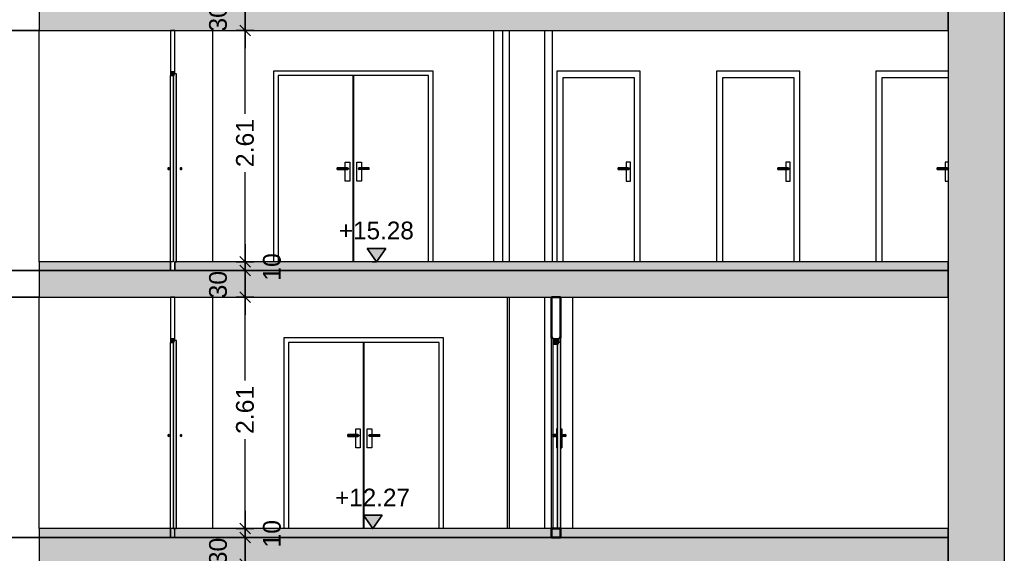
# Model space of a CAD drawing. Header units: metres. Extents: x -1 to 430, y -65 to 31.
# Tile 57 of 69: x 303 to 314, y -43 to -37. Entities that reach past the tile are written whole.
import ezdxf

# ---------------------------------------------------------------- set-up
doc = ezdxf.new("R2010")
doc.units = ezdxf.units.M
doc.header["$PDMODE"] = 65
doc.linetypes.add('CONTINUA', pattern=[0])
doc.linetypes.add('PUNKT', pattern=[6.35, 0, -6.35])
doc.layers.add('+++++ CÀLCUL SECCIÓ E', color=7, linetype='CONTINUA', lineweight=25)
doc.layers.add('COTES SECCIÓ E', color=7, linetype='CONTINUA', lineweight=25)
doc.styles.add('ARIAL', font='arial.ttf')
doc.dimstyles.new('DIMSTYLE_4', dxfattribs={"dimtxt": 0.2, "dimasz": 0.2, "dimexe": 0, "dimexo": 1e-06, "dimgap": 0.1, "dimtad": 2, "dimdec": 0, "dimlfac": 100, "dimrnd": 1, "dimzin": 4, "dimdsep": 46, "dimtxsty": 'ARIAL', "dimblk1": 'ALL_ML_STRICH', "dimblk2": 'ALL_ML_STRICH', "dimsah": 1, "dimcen": 0, "dimse1": 1, "dimse2": 1, "dimclrd": 2, "dimclre": 2, "dimclrt": 2, "dimadec": 0, "dimazin": 0, "dimtfac": 1, "dimtdec": 0, "dimtix": 1, "dimtmove": 2, "dimatfit": 3, "dimfxl": 0, "dimtvp": 1.2, "dimtzin": 0, "dimlwd": 0, "dimlwe": 35, "dimarcsym": 0})
doc.dimstyles.new('DIMSTYLE_5', dxfattribs={"dimtxt": 0.2, "dimasz": 0.2, "dimexe": 0, "dimexo": 1e-06, "dimgap": 0.1, "dimtad": 0, "dimrnd": 0.01, "dimzin": 4, "dimdsep": 46, "dimtxsty": 'ARIAL', "dimblk1": 'ALL_ML_STRICH', "dimblk2": 'ALL_ML_STRICH', "dimsah": 1, "dimcen": 0, "dimse1": 1, "dimse2": 1, "dimclrd": 2, "dimclre": 2, "dimclrt": 2, "dimadec": 0, "dimazin": 0, "dimtfac": 1, "dimtdec": 0, "dimtix": 1, "dimtmove": 2, "dimatfit": 3, "dimfxl": 0, "dimtzin": 0, "dimlwd": 0, "dimlwe": 35, "dimarcsym": 0})
doc.dimstyles.new('DIMSTYLE_7', dxfattribs={"dimtxt": 0.2, "dimasz": 0.2, "dimexe": 0, "dimexo": 1e-06, "dimgap": 0.1, "dimtad": 0, "dimdec": 0, "dimlfac": 100, "dimrnd": 1, "dimzin": 4, "dimdsep": 46, "dimtxsty": 'ARIAL', "dimblk1": 'ALL_ML_STRICH', "dimblk2": 'ALL_ML_STRICH', "dimsah": 1, "dimcen": 0, "dimse1": 1, "dimse2": 1, "dimclrd": 2, "dimclre": 2, "dimclrt": 2, "dimadec": 0, "dimazin": 0, "dimtfac": 1, "dimtdec": 0, "dimtix": 1, "dimtmove": 2, "dimatfit": 3, "dimfxl": 0, "dimtvp": 1.2, "dimtzin": 0, "dimlwd": 0, "dimlwe": 35, "dimarcsym": 0})

# ---------------------------------------------------------------- blocks, each defined once
blk = doc.blocks.new('COMPLEX_ELEVATIONDIM_0')
at = {"layer": 'COTES SECCIÓ E', "linetype": 'CONTINUA', "lineweight": 35, "transparency": 33554687}
for points in [[(307.243, -39.51), (307.033, -39.51), (307.138, -39.66)], [(307.199, -42.52), (306.989, -42.52), (307.094, -42.67)]]:
    blk.add_hatch(color=2, dxfattribs=at).paths.add_polyline_path(points)
at = {"layer": 'COTES SECCIÓ E', "color": 2, "linetype": 'CONTINUA', "lineweight": 35, "transparency": 33554687}
for p, q in [((307.243, -39.51), (307.033, -39.51)), ((307.033, -39.51), (307.138, -39.66)), ((307.138, -39.66), (307.243, -39.51)), ((307.138, -39.66), (307.138, -39.66)), ((307.138, -39.66), (307.138, -39.66)), ((307.138, -39.66), (307.138, -39.66)), ((307.138, -39.66), (307.138, -39.66)), ((307.199, -42.52), (306.989, -42.52)), ((306.989, -42.52), (307.094, -42.67)), ((307.094, -42.67), (307.199, -42.52)), ((307.094, -42.67), (307.094, -42.67)), ((307.094, -42.67), (307.094, -42.67)), ((307.094, -42.67), (307.094, -42.67)), ((307.094, -42.67), (307.094, -42.67))]:
    blk.add_line(p, q, dxfattribs=at)
at = {"layer": 'COTES SECCIÓ E', "color": 2, "linetype": 'PUNKT', "lineweight": 35, "transparency": 33554687}
for p, q in [((307.138, -39.66), (307.087, -39.66)), ((307.094, -42.67), (307.087, -42.67))]:
    blk.add_line(p, q, dxfattribs=at)
at = {"layer": 'COTES SECCIÓ E', "color": 2, "linetype": 'CONTINUA', "lineweight": 35, "transparency": 33554687, "char_height": 0.2, "width": 0.95993, "attachment_point": 7, "style": 'ARIAL'}
for s, insert in [('\\W0.98;+15.28', (306.713, -39.41)), ('\\W0.98;+12.27', (306.669, -42.42))]:
    blk.add_mtext(s, dxfattribs=dict(at, insert=insert))
blk = doc.blocks.new('ALL_ML_STRICH')
at = {"color": 0, "linetype": 'ByBlock', "lineweight": -2}
for p, q in [((-1, 0), (0.5, 0)), ((-0.3, -0.3), (0.3, 0.3)), ((0, -0.5), (0, 0.5))]:
    blk.add_line(p, q, dxfattribs=at)
blk = doc.blocks.new('*D22')
at = {"layer": 'COTES SECCIÓ E', "color": 2, "linetype": 'CONTINUA', "lineweight": -2, "transparency": 33554687}
blk.add_line((305.654, -43.07), (305.654, -42.77), dxfattribs=at)
at = {"layer": 'DEFPOINTS', "color": 2, "linetype": 'CONTINUA', "lineweight": 35, "transparency": 33554687}
for p in [(303.332, -42.77), (305.654, -43.07), (305.877, -43.07)]:
    blk.add_point(p, dxfattribs=at)
at = {"layer": 'COTES SECCIÓ E', "color": 2, "linetype": 'CONTINUA', "lineweight": 35, "transparency": 33554687, "xscale": 0.2, "yscale": 0.2, "zscale": 0.2}
for p, rotation in [((305.654, -42.77), 90), ((305.654, -43.07), 270)]:
    blk.add_blockref('ALL_ML_STRICH', p, dxfattribs=dict(at, rotation=rotation))
at = {"layer": 'COTES SECCIÓ E', "color": 2, "linetype": 'CONTINUA', "lineweight": 35, "transparency": 33554687, "insert": (305.35, -42.929), "char_height": 0.2, "width": 0.4, "attachment_point": 5, "rotation": 90, "style": 'ARIAL'}
blk.add_mtext('\\A1;{30}', dxfattribs=at)
blk = doc.blocks.new('*D23')
at = {"layer": 'COTES SECCIÓ E', "color": 2, "linetype": 'CONTINUA', "lineweight": -2, "transparency": 33554687}
blk.add_line((305.654, -42.77), (305.654, -42.67), dxfattribs=at)
at = {"layer": 'DEFPOINTS', "color": 2, "linetype": 'CONTINUA', "lineweight": 35, "transparency": 33554687}
for p in [(303.332, -42.67), (303.332, -42.77), (305.654, -42.77)]:
    blk.add_point(p, dxfattribs=at)
at = {"layer": 'COTES SECCIÓ E', "color": 2, "linetype": 'CONTINUA', "lineweight": 35, "transparency": 33554687, "xscale": 0.2, "yscale": 0.2, "zscale": 0.2}
for p, rotation in [((305.654, -42.77), 270), ((305.654, -42.67), 90)]:
    blk.add_blockref('ALL_ML_STRICH', p, dxfattribs=dict(at, rotation=rotation))
at = {"layer": 'COTES SECCIÓ E', "color": 2, "linetype": 'CONTINUA', "lineweight": 35, "transparency": 33554687, "insert": (305.958, -42.729), "char_height": 0.2, "width": 0.4, "attachment_point": 5, "rotation": 90, "style": 'ARIAL'}
blk.add_mtext('\\A1;{10}', dxfattribs=at)
blk = doc.blocks.new('*D24')
at = {"layer": 'COTES SECCIÓ E', "color": 2, "linetype": 'CONTINUA', "lineweight": -2, "transparency": 33554687}
for p, q in [((305.654, -41.001), (305.654, -40.06)), ((305.654, -42.67), (305.654, -41.661))]:
    blk.add_line(p, q, dxfattribs=at)
at = {"layer": 'DEFPOINTS', "color": 2, "linetype": 'CONTINUA', "lineweight": 35, "transparency": 33554687}
for p in [(309.317, -40.06), (303.332, -42.67), (305.654, -42.67)]:
    blk.add_point(p, dxfattribs=at)
at = {"layer": 'COTES SECCIÓ E', "color": 2, "linetype": 'CONTINUA', "lineweight": 35, "transparency": 33554687, "xscale": 0.2, "yscale": 0.2, "zscale": 0.2}
for p, rotation in [((305.654, -40.06), 90), ((305.654, -42.67), 270)]:
    blk.add_blockref('ALL_ML_STRICH', p, dxfattribs=dict(at, rotation=rotation))
at = {"layer": 'COTES SECCIÓ E', "color": 2, "linetype": 'CONTINUA', "lineweight": 35, "transparency": 33554687, "insert": (305.654, -41.331), "char_height": 0.2, "width": 0.8, "attachment_point": 5, "rotation": 90, "style": 'ARIAL'}
blk.add_mtext('\\A1;{\\A1;{2.61\\H0.132000;\\S^ ;}}', dxfattribs=at)
blk = doc.blocks.new('*D25')
at = {"layer": 'COTES SECCIÓ E', "color": 2, "linetype": 'CONTINUA', "lineweight": -2, "transparency": 33554687}
blk.add_line((305.654, -40.06), (305.654, -39.76), dxfattribs=at)
at = {"layer": 'DEFPOINTS', "color": 2, "linetype": 'CONTINUA', "lineweight": 35, "transparency": 33554687}
for p in [(309.317, -39.76), (305.654, -40.06), (309.317, -40.06)]:
    blk.add_point(p, dxfattribs=at)
at = {"layer": 'COTES SECCIÓ E', "color": 2, "linetype": 'CONTINUA', "lineweight": 35, "transparency": 33554687, "xscale": 0.2, "yscale": 0.2, "zscale": 0.2}
for p, rotation in [((305.654, -39.76), 90), ((305.654, -40.06), 270)]:
    blk.add_blockref('ALL_ML_STRICH', p, dxfattribs=dict(at, rotation=rotation))
at = {"layer": 'COTES SECCIÓ E', "color": 2, "linetype": 'CONTINUA', "lineweight": 35, "transparency": 33554687, "insert": (305.35, -39.919), "char_height": 0.2, "width": 0.4, "attachment_point": 5, "rotation": 90, "style": 'ARIAL'}
blk.add_mtext('\\A1;{30}', dxfattribs=at)
blk = doc.blocks.new('*D26')
at = {"layer": 'COTES SECCIÓ E', "color": 2, "linetype": 'CONTINUA', "lineweight": -2, "transparency": 33554687}
blk.add_line((305.654, -39.76), (305.654, -39.66), dxfattribs=at)
at = {"layer": 'DEFPOINTS', "color": 2, "linetype": 'CONTINUA', "lineweight": 35, "transparency": 33554687}
for p in [(308.537, -39.66), (305.654, -39.76), (309.317, -39.76)]:
    blk.add_point(p, dxfattribs=at)
at = {"layer": 'COTES SECCIÓ E', "color": 2, "linetype": 'CONTINUA', "lineweight": 35, "transparency": 33554687, "xscale": 0.2, "yscale": 0.2, "zscale": 0.2}
for p, rotation in [((305.654, -39.76), 270), ((305.654, -39.66), 90)]:
    blk.add_blockref('ALL_ML_STRICH', p, dxfattribs=dict(at, rotation=rotation))
at = {"layer": 'COTES SECCIÓ E', "color": 2, "linetype": 'CONTINUA', "lineweight": 35, "transparency": 33554687, "insert": (305.958, -39.719), "char_height": 0.2, "width": 0.4, "attachment_point": 5, "rotation": 90, "style": 'ARIAL'}
blk.add_mtext('\\A1;{10}', dxfattribs=at)
blk = doc.blocks.new('*D27')
at = {"layer": 'COTES SECCIÓ E', "color": 2, "linetype": 'CONTINUA', "lineweight": -2, "transparency": 33554687}
for p, q in [((305.654, -37.991), (305.654, -37.05)), ((305.654, -39.66), (305.654, -38.651))]:
    blk.add_line(p, q, dxfattribs=at)
at = {"layer": 'DEFPOINTS', "color": 2, "linetype": 'CONTINUA', "lineweight": 35, "transparency": 33554687}
for p in [(308.902, -37.05), (305.654, -39.66), (308.537, -39.66)]:
    blk.add_point(p, dxfattribs=at)
at = {"layer": 'COTES SECCIÓ E', "color": 2, "linetype": 'CONTINUA', "lineweight": 35, "transparency": 33554687, "xscale": 0.2, "yscale": 0.2, "zscale": 0.2}
for p, rotation in [((305.654, -37.05), 90), ((305.654, -39.66), 270)]:
    blk.add_blockref('ALL_ML_STRICH', p, dxfattribs=dict(at, rotation=rotation))
at = {"layer": 'COTES SECCIÓ E', "color": 2, "linetype": 'CONTINUA', "lineweight": 35, "transparency": 33554687, "insert": (305.654, -38.321), "char_height": 0.2, "width": 0.8, "attachment_point": 5, "rotation": 90, "style": 'ARIAL'}
blk.add_mtext('\\A1;{\\A1;{2.61\\H0.132000;\\S^ ;}}', dxfattribs=at)
blk = doc.blocks.new('*D28')
at = {"layer": 'COTES SECCIÓ E', "color": 2, "linetype": 'CONTINUA', "lineweight": -2, "transparency": 33554687}
blk.add_line((305.654, -37.05), (305.654, -36.75), dxfattribs=at)
at = {"layer": 'DEFPOINTS', "color": 2, "linetype": 'CONTINUA', "lineweight": 35, "transparency": 33554687}
for p in [(308.851, -36.75), (305.654, -37.05), (308.902, -37.05)]:
    blk.add_point(p, dxfattribs=at)
at = {"layer": 'COTES SECCIÓ E', "color": 2, "linetype": 'CONTINUA', "lineweight": 35, "transparency": 33554687, "xscale": 0.2, "yscale": 0.2, "zscale": 0.2}
for p, rotation in [((305.654, -36.75), 90), ((305.654, -37.05), 270)]:
    blk.add_blockref('ALL_ML_STRICH', p, dxfattribs=dict(at, rotation=rotation))
at = {"layer": 'COTES SECCIÓ E', "color": 2, "linetype": 'CONTINUA', "lineweight": 35, "transparency": 33554687, "insert": (305.35, -36.909), "char_height": 0.2, "width": 0.4, "attachment_point": 5, "rotation": 90, "style": 'ARIAL'}
blk.add_mtext('\\A1;{30}', dxfattribs=at)

msp = doc.modelspace()

# ---------------------------------------------------------------- hatches: boundary and pattern name
at = {"layer": '+++++ CÀLCUL SECCIÓ E', "linetype": 'CONTINUA', "lineweight": 25, "true_color": 0xababab, "transparency": 33554687}
for points in [[(313.584, -36.75), (303.332, -36.75), (303.332, -37.05), (313.584, -37.05)], [(313.584, -39.76), (303.332, -39.76), (303.332, -40.06), (313.584, -40.06)], [(313.584, -42.77), (303.333, -42.77), (303.333, -43.07), (313.584, -43.07)]]:
    msp.add_hatch(color=253, dxfattribs=at).paths.add_polyline_path(points)
at = {"layer": '+++++ CÀLCUL SECCIÓ E', "linetype": 'CONTINUA', "lineweight": 25, "true_color": 0xa0a0a0, "transparency": 33554687}
for points in [[(314.218, -39.76), (314.218, -36.75), (313.584, -36.75), (313.584, -39.76)], [(314.218, -42.77), (314.218, -39.76), (313.584, -39.76), (313.584, -42.77)], [(314.218, -45.78), (314.218, -42.77), (313.584, -42.77), (313.584, -45.78)]]:
    msp.add_hatch(color=253, dxfattribs=at).paths.add_polyline_path(points)
at = {"layer": '+++++ CÀLCUL SECCIÓ E', "linetype": 'CONTINUA', "lineweight": 25, "true_color": 0x656565, "transparency": 33554687}
for points in [[(304.812, -37.51), (304.812, -37.56), (304.862, -37.56), (304.862, -37.51)], [(304.842, -37.54), (304.842, -39.66), (304.882, -39.66), (304.882, -37.54)], [(304.784, -38.605), (304.782, -38.61), (304.784, -38.615), (304.787, -38.619), (304.792, -38.62), (304.797, -38.619), (304.801, -38.615), (304.802, -38.61), (304.801, -38.605), (304.797, -38.601), (304.792, -38.6), (304.787, -38.601)], [(304.927, -38.601), (304.924, -38.605), (304.922, -38.61), (304.924, -38.615), (304.927, -38.619), (304.932, -38.62), (304.937, -38.619), (304.941, -38.615), (304.942, -38.61), (304.941, -38.605), (304.937, -38.601), (304.932, -38.6)], [(304.812, -40.52), (304.812, -40.57), (304.862, -40.57), (304.862, -40.52)], [(309.126, -40.52), (309.126, -40.59), (309.196, -40.59), (309.196, -40.52)], [(304.842, -40.55), (304.842, -42.67), (304.882, -42.67), (304.882, -40.55)], [(309.176, -40.57), (309.176, -42.67), (309.216, -42.67), (309.216, -40.57)], [(304.784, -41.615), (304.782, -41.62), (304.784, -41.625), (304.787, -41.629), (304.792, -41.63), (304.797, -41.629), (304.801, -41.625), (304.802, -41.62), (304.801, -41.615), (304.797, -41.611), (304.792, -41.61), (304.787, -41.611)], [(304.927, -41.611), (304.924, -41.615), (304.922, -41.62), (304.924, -41.625), (304.927, -41.629), (304.932, -41.63), (304.937, -41.629), (304.941, -41.625), (304.942, -41.62), (304.941, -41.615), (304.937, -41.611), (304.932, -41.61)]]:
    msp.add_hatch(color=251, dxfattribs=at).paths.add_polyline_path(points)
at = {"layer": '+++++ CÀLCUL SECCIÓ E', "linetype": 'CONTINUA', "lineweight": 25, "transparency": 33554687}
for points in [[(304.812, -39.66), (303.332, -39.66), (303.332, -39.76), (304.812, -39.76)], [(313.584, -39.66), (304.863, -39.66), (304.863, -39.76), (313.584, -39.76)], [(304.812, -42.67), (303.332, -42.67), (303.332, -42.77), (304.812, -42.77)], [(313.584, -42.67), (304.812, -42.67), (304.812, -42.77), (313.584, -42.77)]]:
    msp.add_hatch(color=32, dxfattribs=at).paths.add_polyline_path(points)

# ---------------------------------------------------------------- linework, layer by layer
at = {"layer": '+++++ CÀLCUL SECCIÓ E', "color": 7, "linetype": 'CONTINUA', "lineweight": 25, "transparency": 33554687}
for p, q in [((303.332, -36.75), (303.332, -37.05)), ((313.584, -37.05), (313.584, -36.75)), ((313.584, -36.75), (313.584, -37.05)), ((314.218, -39.76), (314.218, -36.75)), ((298.672, -37.05), (303.332, -37.05)), ((303.332, -37.05), (298.672, -37.05)), ((303.332, -37.05), (304.812, -37.05)), ((303.332, -39.66), (303.332, -37.05)), ((304.812, -37.05), (304.862, -37.05)), ((304.812, -37.05), (304.812, -37.51)), ((304.862, -37.05), (304.812, -37.05)), ((304.862, -37.05), (313.584, -37.05)), ((304.862, -37.51), (304.862, -37.05)), ((305.292, -39.66), (305.292, -37.05)), ((308.462, -39.66), (308.462, -37.05)), ((308.562, -39.66), (308.562, -37.05)), ((308.637, -39.66), (308.637, -37.05)), ((309.037, -39.66), (309.037, -37.05)), ((309.122, -39.66), (309.122, -37.05)), ((313.584, -37.05), (313.584, -39.66)), ((304.812, -37.51), (304.812, -37.56)), ((304.862, -37.54), (304.862, -37.51)), ((305.976, -37.51), (305.976, -39.66)), ((306.046, -37.51), (305.976, -37.51)), ((307.705, -37.51), (306.046, -37.51)), ((307.775, -37.51), (307.705, -37.51)), ((307.775, -39.66), (307.775, -37.51)), ((309.172, -37.51), (309.172, -39.66)), ((310.112, -37.51), (309.172, -37.51)), ((310.112, -39.66), (310.112, -37.51)), ((310.972, -37.51), (310.972, -39.66)), ((311.912, -37.51), (310.972, -37.51)), ((311.912, -39.66), (311.912, -37.51)), ((312.769, -37.51), (312.769, -39.66)), ((313.584, -37.51), (312.769, -37.51)), ((304.812, -39.66), (304.812, -37.56)), ((304.812, -37.56), (304.842, -37.56)), ((304.842, -37.56), (304.842, -39.66)), ((304.882, -37.54), (304.862, -37.54)), ((304.882, -39.66), (304.882, -37.54)), ((306.026, -37.56), (306.026, -39.66)), ((306.875, -37.56), (306.026, -37.56)), ((306.875, -39.66), (306.875, -37.56)), ((306.876, -37.56), (306.876, -39.66)), ((307.725, -37.56), (306.876, -37.56)), ((307.725, -39.66), (307.725, -37.56)), ((309.242, -39.66), (309.242, -37.58)), ((309.242, -37.58), (310.042, -37.58)), ((310.042, -37.58), (310.042, -39.66)), ((311.042, -37.58), (311.842, -37.58)), ((311.042, -39.66), (311.042, -37.58)), ((311.842, -37.58), (311.842, -39.66)), ((312.839, -39.66), (312.839, -37.58)), ((312.839, -37.58), (313.584, -37.58)), ((304.784, -38.605), (304.782, -38.61)), ((304.782, -38.61), (304.784, -38.615)), ((304.787, -38.601), (304.784, -38.605)), ((304.784, -38.615), (304.787, -38.619)), ((304.792, -38.6), (304.787, -38.601)), ((304.787, -38.619), (304.792, -38.62)), ((304.797, -38.601), (304.792, -38.6)), ((304.792, -38.62), (304.797, -38.619)), ((304.801, -38.605), (304.797, -38.601)), ((304.797, -38.619), (304.801, -38.615)), ((304.802, -38.61), (304.801, -38.605)), ((304.801, -38.615), (304.802, -38.61)), ((304.924, -38.605), (304.922, -38.61)), ((304.922, -38.61), (304.924, -38.615)), ((304.927, -38.601), (304.924, -38.605)), ((304.924, -38.615), (304.927, -38.619)), ((304.932, -38.6), (304.927, -38.601)), ((304.927, -38.619), (304.932, -38.62)), ((304.937, -38.601), (304.932, -38.6)), ((304.932, -38.62), (304.937, -38.619)), ((304.941, -38.605), (304.937, -38.601)), ((304.937, -38.619), (304.941, -38.615)), ((304.942, -38.61), (304.941, -38.605)), ((304.941, -38.615), (304.942, -38.61)), ((306.695, -38.601), (306.695, -38.6)), ((306.81, -38.6), (306.695, -38.6)), ((306.695, -38.605), (306.695, -38.601)), ((306.695, -38.601), (306.815, -38.601)), ((306.695, -38.61), (306.695, -38.605)), ((306.695, -38.605), (306.819, -38.605)), ((306.695, -38.615), (306.695, -38.61)), ((306.695, -38.61), (306.82, -38.61)), ((306.695, -38.619), (306.695, -38.615)), ((306.695, -38.615), (306.819, -38.615)), ((306.695, -38.62), (306.695, -38.619)), ((306.695, -38.619), (306.815, -38.619)), ((306.695, -38.62), (306.81, -38.62)), ((306.785, -38.6), (306.785, -38.535)), ((306.785, -38.535), (306.835, -38.535)), ((306.785, -38.75), (306.785, -38.62)), ((306.81, -38.6), (306.815, -38.601)), ((306.815, -38.619), (306.81, -38.62)), ((306.815, -38.601), (306.819, -38.605)), ((306.819, -38.615), (306.815, -38.619)), ((306.819, -38.605), (306.82, -38.61)), ((306.82, -38.61), (306.819, -38.615)), ((306.835, -38.535), (306.835, -38.75)), ((306.916, -38.75), (306.916, -38.535)), ((306.916, -38.535), (306.966, -38.535)), ((306.933, -38.605), (306.931, -38.61)), ((306.931, -38.61), (306.933, -38.615)), ((307.056, -38.61), (306.931, -38.61)), ((306.936, -38.601), (306.933, -38.605)), ((307.056, -38.605), (306.933, -38.605)), ((306.933, -38.615), (306.936, -38.619)), ((307.056, -38.615), (306.933, -38.615)), ((306.941, -38.6), (306.936, -38.601)), ((307.056, -38.601), (306.936, -38.601)), ((306.936, -38.619), (306.941, -38.62)), ((307.056, -38.619), (306.936, -38.619)), ((306.941, -38.6), (307.056, -38.6)), ((307.056, -38.62), (306.941, -38.62)), ((306.966, -38.535), (306.966, -38.6)), ((306.966, -38.62), (306.966, -38.75)), ((307.056, -38.601), (307.056, -38.6)), ((307.056, -38.605), (307.056, -38.601)), ((307.056, -38.61), (307.056, -38.605)), ((307.056, -38.615), (307.056, -38.61)), ((307.056, -38.619), (307.056, -38.615)), ((307.056, -38.62), (307.056, -38.619)), ((309.862, -38.601), (309.862, -38.6)), ((309.977, -38.6), (309.862, -38.6)), ((309.862, -38.605), (309.862, -38.601)), ((309.862, -38.601), (309.982, -38.601)), ((309.862, -38.61), (309.862, -38.605)), ((309.862, -38.605), (309.986, -38.605)), ((309.862, -38.615), (309.862, -38.61)), ((309.862, -38.61), (309.987, -38.61)), ((309.862, -38.619), (309.862, -38.615)), ((309.862, -38.615), (309.986, -38.615)), ((309.862, -38.62), (309.862, -38.619)), ((309.862, -38.619), (309.982, -38.619)), ((309.862, -38.62), (309.977, -38.62)), ((309.952, -38.535), (309.952, -38.6)), ((310.002, -38.535), (309.952, -38.535)), ((309.952, -38.62), (309.952, -38.75)), ((309.977, -38.6), (309.982, -38.601)), ((309.982, -38.619), (309.977, -38.62)), ((309.982, -38.601), (309.986, -38.605)), ((309.986, -38.615), (309.982, -38.619)), ((309.986, -38.605), (309.987, -38.61)), ((309.987, -38.61), (309.986, -38.615)), ((310.002, -38.75), (310.002, -38.535)), ((311.662, -38.601), (311.662, -38.6)), ((311.777, -38.6), (311.662, -38.6)), ((311.662, -38.605), (311.662, -38.601)), ((311.662, -38.601), (311.782, -38.601)), ((311.662, -38.61), (311.662, -38.605)), ((311.662, -38.605), (311.786, -38.605)), ((311.662, -38.615), (311.662, -38.61)), ((311.662, -38.61), (311.787, -38.61)), ((311.662, -38.619), (311.662, -38.615)), ((311.662, -38.615), (311.786, -38.615)), ((311.662, -38.62), (311.662, -38.619)), ((311.662, -38.619), (311.782, -38.619)), ((311.662, -38.62), (311.777, -38.62)), ((311.752, -38.535), (311.752, -38.6)), ((311.802, -38.535), (311.752, -38.535)), ((311.752, -38.62), (311.752, -38.75)), ((311.777, -38.6), (311.782, -38.601)), ((311.782, -38.619), (311.777, -38.62)), ((311.782, -38.601), (311.786, -38.605)), ((311.786, -38.615), (311.782, -38.619)), ((311.786, -38.605), (311.787, -38.61)), ((311.787, -38.61), (311.786, -38.615)), ((311.802, -38.75), (311.802, -38.535)), ((313.459, -38.601), (313.459, -38.6)), ((313.574, -38.6), (313.459, -38.6)), ((313.459, -38.605), (313.459, -38.601)), ((313.459, -38.601), (313.579, -38.601)), ((313.459, -38.61), (313.459, -38.605)), ((313.459, -38.605), (313.583, -38.605)), ((313.459, -38.615), (313.459, -38.61)), ((313.459, -38.61), (313.584, -38.61)), ((313.459, -38.619), (313.459, -38.615)), ((313.459, -38.615), (313.583, -38.615)), ((313.459, -38.62), (313.459, -38.619)), ((313.459, -38.619), (313.579, -38.619)), ((313.459, -38.62), (313.574, -38.62)), ((313.549, -38.535), (313.549, -38.6)), ((313.584, -38.535), (313.549, -38.535)), ((313.549, -38.62), (313.549, -38.75)), ((313.574, -38.6), (313.579, -38.601)), ((313.579, -38.619), (313.574, -38.62)), ((313.579, -38.601), (313.583, -38.605)), ((313.583, -38.615), (313.579, -38.619)), ((313.583, -38.605), (313.584, -38.61)), ((313.584, -38.61), (313.583, -38.615)), ((306.835, -38.75), (306.785, -38.75)), ((306.966, -38.75), (306.916, -38.75)), ((309.952, -38.75), (310.002, -38.75)), ((311.752, -38.75), (311.802, -38.75)), ((313.549, -38.75), (313.584, -38.75)), ((303.332, -39.66), (303.332, -39.76)), ((304.812, -39.66), (303.332, -39.66)), ((304.812, -39.66), (304.812, -39.76)), ((304.842, -39.66), (304.812, -39.66)), ((304.812, -39.76), (304.812, -39.66)), ((304.862, -39.76), (304.862, -39.66)), ((304.862, -39.66), (304.863, -39.66)), ((304.863, -39.66), (304.882, -39.66)), ((304.863, -39.66), (304.863, -39.76)), ((304.882, -39.66), (304.863, -39.66)), ((313.584, -39.66), (304.882, -39.66)), ((313.584, -39.66), (313.584, -39.76)), ((313.584, -39.76), (313.584, -39.66)), ((303.332, -39.76), (298.672, -39.76)), ((298.672, -39.76), (303.332, -39.76)), ((303.332, -39.76), (303.332, -40.06)), ((313.584, -39.76), (303.332, -39.76)), ((303.332, -39.76), (304.812, -39.76)), ((304.812, -39.76), (304.862, -39.76)), ((304.863, -39.76), (313.584, -39.76)), ((313.584, -40.06), (313.584, -39.76)), ((313.584, -39.76), (313.584, -40.06)), ((314.218, -42.77), (314.218, -39.76)), ((298.672, -40.06), (303.332, -40.06)), ((303.332, -40.06), (298.672, -40.06)), ((303.332, -40.06), (304.812, -40.06)), ((303.332, -42.67), (303.332, -40.06)), ((304.812, -40.06), (304.862, -40.06)), ((304.812, -40.06), (304.812, -40.52)), ((304.862, -40.06), (304.812, -40.06)), ((304.862, -40.06), (309.111, -40.06)), ((304.862, -40.52), (304.862, -40.06)), ((305.292, -42.67), (305.292, -40.06)), ((308.614, -42.67), (308.614, -40.06)), ((308.637, -42.67), (308.637, -40.06)), ((309.037, -42.67), (309.037, -40.06)), ((309.111, -40.06), (309.211, -40.06)), ((309.211, -40.06), (313.584, -40.06)), ((309.352, -42.67), (309.352, -40.06)), ((313.584, -40.06), (313.584, -42.67)), ((304.812, -40.52), (304.812, -40.57)), ((304.862, -40.55), (304.862, -40.52)), ((306.093, -40.52), (306.093, -42.67)), ((307.892, -40.52), (306.093, -40.52)), ((307.892, -42.67), (307.892, -40.52)), ((309.111, -42.67), (309.111, -40.52)), ((309.126, -40.52), (309.126, -40.59)), ((309.196, -40.57), (309.196, -40.52)), ((309.211, -40.52), (309.211, -40.57)), ((304.812, -42.67), (304.812, -40.57)), ((304.812, -40.57), (304.842, -40.57)), ((304.842, -40.57), (304.842, -42.67)), ((304.882, -40.55), (304.862, -40.55)), ((304.882, -42.67), (304.882, -40.55)), ((306.143, -40.57), (306.143, -42.67)), ((306.992, -40.57), (306.143, -40.57)), ((306.992, -42.67), (306.992, -40.57)), ((306.993, -40.57), (306.993, -42.67)), ((307.842, -40.57), (306.993, -40.57)), ((307.842, -42.67), (307.842, -40.57)), ((309.126, -40.59), (309.126, -41.61)), ((309.126, -40.59), (309.176, -40.59)), ((309.176, -40.59), (309.176, -42.67)), ((309.216, -40.57), (309.196, -40.57)), ((309.216, -42.67), (309.216, -40.57)), ((304.784, -41.615), (304.782, -41.62)), ((304.782, -41.62), (304.784, -41.625)), ((304.787, -41.611), (304.784, -41.615)), ((304.784, -41.625), (304.787, -41.629)), ((304.792, -41.61), (304.787, -41.611)), ((304.787, -41.629), (304.792, -41.63)), ((304.797, -41.611), (304.792, -41.61)), ((304.792, -41.63), (304.797, -41.629)), ((304.801, -41.615), (304.797, -41.611)), ((304.797, -41.629), (304.801, -41.625)), ((304.802, -41.62), (304.801, -41.615)), ((304.801, -41.625), (304.802, -41.62)), ((304.924, -41.615), (304.922, -41.62)), ((304.922, -41.62), (304.924, -41.625)), ((304.927, -41.611), (304.924, -41.615)), ((304.924, -41.625), (304.927, -41.629)), ((304.932, -41.61), (304.927, -41.611)), ((304.927, -41.629), (304.932, -41.63)), ((304.937, -41.611), (304.932, -41.61)), ((304.932, -41.63), (304.937, -41.629)), ((304.941, -41.615), (304.937, -41.611)), ((304.937, -41.629), (304.941, -41.625)), ((304.942, -41.62), (304.941, -41.615)), ((304.941, -41.625), (304.942, -41.62)), ((306.812, -41.611), (306.812, -41.61)), ((306.927, -41.61), (306.812, -41.61)), ((306.812, -41.615), (306.812, -41.611)), ((306.812, -41.611), (306.932, -41.611)), ((306.812, -41.62), (306.812, -41.615)), ((306.812, -41.615), (306.936, -41.615)), ((306.812, -41.625), (306.812, -41.62)), ((306.812, -41.62), (306.937, -41.62)), ((306.812, -41.629), (306.812, -41.625)), ((306.812, -41.625), (306.936, -41.625)), ((306.812, -41.63), (306.812, -41.629)), ((306.812, -41.629), (306.932, -41.629)), ((306.812, -41.63), (306.927, -41.63)), ((306.902, -41.61), (306.902, -41.545)), ((306.902, -41.545), (306.952, -41.545)), ((306.902, -41.76), (306.902, -41.63)), ((306.927, -41.61), (306.932, -41.611)), ((306.932, -41.629), (306.927, -41.63)), ((306.932, -41.611), (306.936, -41.615)), ((306.936, -41.625), (306.932, -41.629)), ((306.936, -41.615), (306.937, -41.62)), ((306.937, -41.62), (306.936, -41.625)), ((306.952, -41.545), (306.952, -41.76)), ((307.033, -41.76), (307.033, -41.545)), ((307.033, -41.545), (307.083, -41.545)), ((307.05, -41.615), (307.048, -41.62)), ((307.048, -41.62), (307.05, -41.625)), ((307.173, -41.62), (307.048, -41.62)), ((307.053, -41.611), (307.05, -41.615)), ((307.173, -41.615), (307.05, -41.615)), ((307.05, -41.625), (307.053, -41.629)), ((307.173, -41.625), (307.05, -41.625)), ((307.058, -41.61), (307.053, -41.611)), ((307.173, -41.611), (307.053, -41.611)), ((307.053, -41.629), (307.058, -41.63)), ((307.173, -41.629), (307.053, -41.629)), ((307.058, -41.61), (307.173, -41.61)), ((307.173, -41.63), (307.058, -41.63)), ((307.083, -41.545), (307.083, -41.61)), ((307.083, -41.63), (307.083, -41.76)), ((307.173, -41.611), (307.173, -41.61)), ((307.173, -41.615), (307.173, -41.611)), ((307.173, -41.62), (307.173, -41.615)), ((307.173, -41.625), (307.173, -41.62)), ((307.173, -41.629), (307.173, -41.625)), ((307.173, -41.63), (307.173, -41.629)), ((309.116, -41.62), (309.117, -41.615)), ((309.117, -41.625), (309.116, -41.62)), ((309.117, -41.615), (309.121, -41.611)), ((309.121, -41.629), (309.117, -41.625)), ((309.121, -41.611), (309.126, -41.61)), ((309.126, -41.63), (309.121, -41.629)), ((309.126, -41.61), (309.131, -41.611)), ((309.166, -41.61), (309.126, -41.61)), ((309.131, -41.629), (309.126, -41.63)), ((309.126, -41.63), (309.126, -42.67)), ((309.126, -41.63), (309.166, -41.63)), ((309.131, -41.611), (309.135, -41.615)), ((309.131, -41.611), (309.166, -41.611)), ((309.135, -41.625), (309.131, -41.629)), ((309.131, -41.629), (309.166, -41.629)), ((309.135, -41.615), (309.136, -41.62)), ((309.135, -41.615), (309.166, -41.615)), ((309.136, -41.62), (309.135, -41.625)), ((309.135, -41.625), (309.166, -41.625)), ((309.136, -41.62), (309.166, -41.62)), ((309.166, -41.545), (309.166, -41.76)), ((309.176, -41.545), (309.166, -41.545)), ((309.216, -41.545), (309.226, -41.545)), ((309.226, -41.545), (309.226, -41.76)), ((309.226, -41.61), (309.266, -41.61)), ((309.261, -41.611), (309.226, -41.611)), ((309.257, -41.615), (309.226, -41.615)), ((309.256, -41.62), (309.226, -41.62)), ((309.257, -41.625), (309.226, -41.625)), ((309.261, -41.629), (309.226, -41.629)), ((309.266, -41.63), (309.226, -41.63)), ((309.257, -41.615), (309.256, -41.62)), ((309.256, -41.62), (309.257, -41.625)), ((309.261, -41.611), (309.257, -41.615)), ((309.257, -41.625), (309.261, -41.629)), ((309.266, -41.61), (309.261, -41.611)), ((309.261, -41.629), (309.266, -41.63)), ((309.271, -41.611), (309.266, -41.61)), ((309.266, -41.63), (309.271, -41.629)), ((309.275, -41.615), (309.271, -41.611)), ((309.271, -41.629), (309.275, -41.625)), ((309.276, -41.62), (309.275, -41.615)), ((309.275, -41.625), (309.276, -41.62)), ((306.952, -41.76), (306.902, -41.76)), ((307.083, -41.76), (307.033, -41.76)), ((309.176, -41.76), (309.166, -41.76)), ((309.216, -41.76), (309.226, -41.76)), ((303.332, -42.67), (303.332, -42.77)), ((304.812, -42.67), (303.332, -42.67)), ((304.812, -42.67), (304.812, -42.77)), ((304.862, -42.67), (304.812, -42.67)), ((304.812, -42.67), (304.812, -42.77)), ((304.862, -42.67), (304.812, -42.67)), ((304.812, -42.77), (304.812, -42.67)), ((304.842, -42.67), (304.862, -42.67)), ((304.862, -42.67), (304.882, -42.67)), ((304.862, -42.77), (304.862, -42.67)), ((304.882, -42.67), (304.862, -42.67)), ((313.584, -42.67), (304.882, -42.67)), ((309.176, -42.67), (309.211, -42.67)), ((309.211, -42.67), (309.216, -42.67)), ((313.584, -42.67), (313.584, -42.77)), ((313.584, -42.77), (313.584, -42.67)), ((298.672, -42.77), (303.332, -42.77)), ((303.335, -42.77), (298.676, -42.77)), ((303.332, -42.77), (304.812, -42.77)), ((303.333, -42.77), (303.333, -43.07)), ((304.812, -42.77), (303.333, -42.77)), ((304.862, -42.77), (304.812, -42.77)), ((304.812, -42.77), (304.862, -42.77)), ((304.812, -42.77), (304.862, -42.77)), ((309.111, -42.77), (304.862, -42.77)), ((304.862, -42.77), (309.111, -42.77)), ((309.211, -42.77), (309.111, -42.77)), ((309.111, -42.77), (309.211, -42.77)), ((313.584, -42.77), (309.211, -42.77)), ((309.211, -42.77), (313.584, -42.77)), ((313.584, -43.07), (313.584, -42.77)), ((313.584, -42.77), (313.584, -43.07)), ((314.218, -45.78), (314.218, -42.77))]:
    msp.add_line(p, q, dxfattribs=at)
at = {"layer": '+++++ CÀLCUL SECCIÓ E', "color": 4, "linetype": 'CONTINUA', "lineweight": 50, "transparency": 33554687}
for p, q in [((309.111, -40.06), (309.111, -40.52)), ((309.211, -40.06), (309.111, -40.06)), ((309.211, -40.52), (309.211, -40.06)), ((309.111, -40.52), (309.126, -40.52)), ((309.196, -40.52), (309.211, -40.52)), ((309.111, -42.67), (309.111, -42.77)), ((309.211, -42.67), (309.111, -42.67)), ((309.211, -42.77), (309.211, -42.67)), ((309.111, -42.77), (309.211, -42.77))]:
    msp.add_line(p, q, dxfattribs=at)

# ---------------------------------------------------------------- block references
at = {"layer": 'COTES SECCIÓ E', "color": 2, "linetype": 'CONTINUA', "lineweight": 35, "transparency": 33554687}
msp.add_blockref('COMPLEX_ELEVATIONDIM_0', (0, 0), dxfattribs=at)

# ---------------------------------------------------------------- dimensions: what is measured, and where the dimension line sits
for base, p1, p2, dimstyle, picture, middle in [((305.654, -36.75), (308.902, -37.05), (308.851, -36.75), 'DIMSTYLE_4', '*D28', (305.35, -36.909)), ((305.654, -37.05), (308.537, -39.66), (308.902, -37.05), 'DIMSTYLE_5', '*D27', (305.654, -38.321)), ((305.654, -39.66), (309.317, -39.76), (308.537, -39.66), 'DIMSTYLE_7', '*D26', (305.958, -39.719)), ((305.654, -39.76), (309.317, -40.06), (309.317, -39.76), 'DIMSTYLE_4', '*D25', (305.35, -39.919)), ((305.654, -40.06), (303.332, -42.67), (309.317, -40.06), 'DIMSTYLE_5', '*D24', (305.654, -41.331)), ((305.654, -42.67), (303.332, -42.77), (303.332, -42.67), 'DIMSTYLE_7', '*D23', (305.958, -42.729)), ((305.654, -42.77), (305.877, -43.07), (303.332, -42.77), 'DIMSTYLE_4', '*D22', (305.35, -42.929))]:
    dim = msp.add_linear_dim(base=base, p1=p1, p2=p2, angle=90, dimstyle=dimstyle, override={"dimpost": '<>', "dimclrd": 2, "dimclre": 2, "dimclrt": 2, "dimlwd": 0, "dimlwe": 35}, dxfattribs=at)
    dim.commit()
    dim.dimension.update_dxf_attribs({"geometry": picture, "text_midpoint": middle, "dimtype": 160})

doc.saveas('drawing.dxf')
